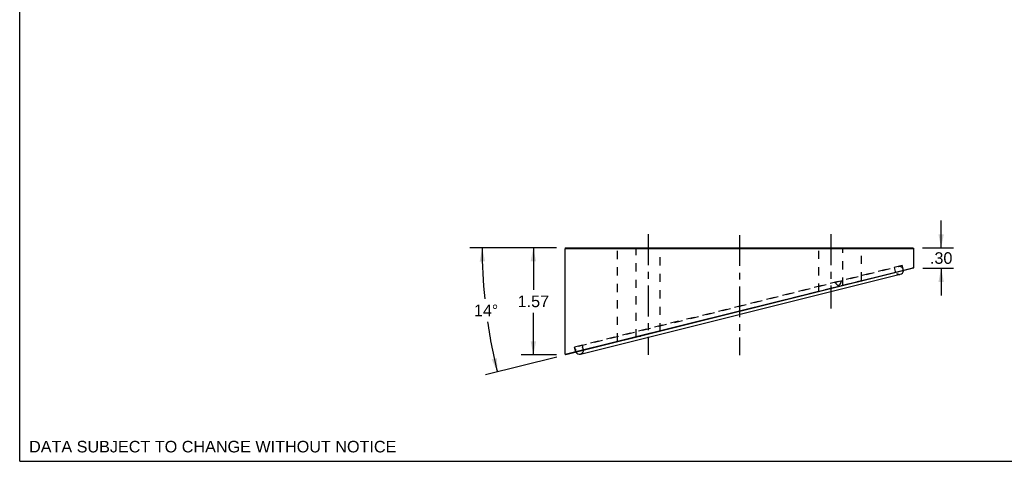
# Model space of a CAD drawing. Header units: inches. Extents: x 0 to 22, y 0 to 17.
# Tile 1 of 3: x 0 to 14.5, y 0 to 6.5. Entities that reach past the tile are written whole.
import ezdxf

# ---------------------------------------------------------------- set-up
doc = ezdxf.new("R2010")
doc.units = ezdxf.units.IN
doc.header["$LTSCALE"] = 1.21
doc.header["$MEASUREMENT"] = 0
doc.linetypes.add('CENTER', pattern=[0.6, 0.375, -0.075, 0.075, -0.075])
doc.linetypes.add('HIDDEN', pattern=[0.2, 0.1, -0.1])
doc.layers.get('0').update_dxf_attribs({"linetype": 'CONTINUOUS'})
for name, color, linetype in [('_2057', 7, 'CONTINUOUS'), ('DEFAULT_1', 7, 'CENTER'), ('DEFAULT_2', 8, 'HIDDEN')]:
    doc.layers.add(name, color=color, linetype=linetype)
doc.styles.get("Standard").update_dxf_attribs({"font": 'arial.ttf'})
doc.dimstyles.new('DIMSTYLE_1', dxfattribs={"dimtxt": 0.17, "dimasz": 0.2, "dimexe": 0.09, "dimexo": 0.07, "dimgap": 0.0425, "dimtad": 0, "dimtih": 1, "dimtoh": 1, "dimzin": 4, "dimdsep": 46, "dimtxsty": 'Standard', "dimblk": '_FILLED', "dimblk1": '_FILLED', "dimblk2": '_FILLED', "dimcen": 0.09, "dimazin": 1, "dimtfac": 1, "dimtofl": 0, "dimtmove": 0, "dimatfit": 3, "dimldrblk": '_FILLED', "dimfxl": 0, "dimtolj": 1, "dimtzin": 4, "dimarcsym": 0})
doc.dimstyles.new('DIMSTYLE_2', dxfattribs={"dimtxt": 0.17, "dimasz": 0.2, "dimexe": 0.09, "dimexo": 0.07, "dimgap": 0.0425, "dimtad": 0, "dimtih": 1, "dimtoh": 1, "dimdec": 0, "dimzin": 4, "dimdsep": 46, "dimtxsty": 'Standard', "dimblk": '_FILLED', "dimblk1": '_FILLED', "dimblk2": '_FILLED', "dimcen": 0.09, "dimadec": 0, "dimazin": 1, "dimtfac": 1, "dimtofl": 0, "dimtmove": 0, "dimatfit": 3, "dimldrblk": '_FILLED', "dimfxl": 0, "dimtolj": 1, "dimtzin": 4, "dimarcsym": 0})

# ---------------------------------------------------------------- blocks, each defined once
blk = doc.blocks.new('_FILLED')
at = {"color": 0, "linetype": 'ByBlock'}
blk.add_solid([(0, 0), (-1, 0.2), (-1, -0.2)], dxfattribs=at)
blk = doc.blocks.new('*D1')
at = {"color": 2, "linetype": 'Continuous'}
for p, q in [((13.535, 3.136), (13.535, 3.536)), ((13.261, 3.136), (13.715, 3.136)), ((13.268, 2.836), (13.715, 2.836)), ((13.535, 2.836), (13.535, 2.436))]:
    blk.add_line(p, q, dxfattribs=at)
at = {"color": 2, "linetype": 'Continuous', "xscale": 0.2, "yscale": 0.2, "zscale": 0.2}
for p, rotation in [((13.535, 3.136), 270), ((13.535, 2.836), 90)]:
    blk.add_blockref('_FILLED', p, dxfattribs=dict(at, rotation=rotation))
at = {"color": 2, "linetype": 'Continuous', "insert": (13.535, 3.071), "char_height": 0.17, "width": 0.32989, "attachment_point": 2, "line_spacing_factor": 0.9}
blk.add_mtext('.30', dxfattribs=at)
blk = doc.blocks.new('*D2')
at = {"color": 2, "linetype": 'Continuous'}
for p, q in [((7.886, 3.136), (7.365, 3.136)), ((7.545, 3.136), (7.545, 2.52)), ((7.545, 1.563), (7.545, 2.18)), ((7.884, 1.563), (7.365, 1.563))]:
    blk.add_line(p, q, dxfattribs=at)
at = {"color": 2, "linetype": 'Continuous', "xscale": 0.2, "yscale": 0.2, "zscale": 0.2}
for p, rotation in [((7.545, 3.136), 90), ((7.545, 1.563), 270)]:
    blk.add_blockref('_FILLED', p, dxfattribs=dict(at, rotation=rotation))
at = {"color": 2, "linetype": 'Continuous', "insert": (7.545, 2.435), "char_height": 0.17, "width": 0.46197, "attachment_point": 2, "line_spacing_factor": 0.9}
blk.add_mtext('1.57', dxfattribs=at)
blk = doc.blocks.new('*D3')
at = {"color": 2, "linetype": 'Continuous'}
for p, q in [((7.886, 3.136), (6.614, 3.136)), ((7.888, 1.529), (6.843, 1.269))]:
    blk.add_line(p, q, dxfattribs=at)
for start, end in [(180, 185.6996), (188.304, 194)]:
    blk.add_arc((14.33, 3.136), 7.537, start, end, dxfattribs=at)
for points in [[(6.836, 2.936), (6.794, 3.136), (6.756, 2.935)], [(6.933, 1.498), (7.017, 1.312), (7.011, 1.516)]]:
    blk.add_solid(points, dxfattribs=at)
at = {"color": 2, "linetype": 'Continuous', "insert": (6.85, 2.302), "char_height": 0.17, "width": 0.3775, "attachment_point": 2, "line_spacing_factor": 0.9}
blk.add_mtext('14\\fgdt;{\\fgdt;~}', dxfattribs=at)

msp = doc.modelspace()

# ---------------------------------------------------------------- linework, layer by layer
at = {"color": 7, "linetype": 'Continuous'}
for p, q in [((0, 0), (0, 17)), ((8.0261, 3.1358), (8.0143, 3.124)), ((8.0143, 1.5728), (8.0143, 3.124)), ((8.0143, 3.124), (13.1324, 3.124)), ((8.0261, 3.1358), (13.1205, 3.1358)), ((13.1206, 3.1358), (13.1324, 3.124)), ((13.1324, 2.8453), (13.1324, 3.124)), ((13.1276, 2.8359), (8.0237, 1.5633)), ((11.9206, 2.5443), (13.1194, 2.8423)), ((13.1194, 2.8423), (13.1309, 2.845)), ((13.1276, 2.8359), (13.1324, 2.8454)), ((13.1309, 2.845), (13.1324, 2.8453)), ((10.5733, 2.2091), (11.9206, 2.5443)), ((8.0143, 1.5728), (10.5733, 2.2091)), ((8.0237, 1.5633), (8.0143, 1.5728)), ((0, 0), (22, 0))]:
    msp.add_line(p, q, dxfattribs=at)
at = {"layer": '_2057', "color": 8, "linetype": 'HIDDEN'}
msp.add_line((8.2076, 1.6903), (12.9062, 2.8618), dxfattribs=at)
at = {"layer": '_2057', "color": 7, "linetype": 'Continuous'}
msp.add_line((8.2361, 1.5757), (12.9348, 2.7472), dxfattribs=at)
at = {"layer": '_2057', "color": 8, "linetype": 'HIDDEN'}
for centre, start, end in [((12.9205, 2.8045), 354.51593, 284), ((8.2218, 1.633), 284, 213.48407)]:
    msp.add_arc(centre, 0.0591, start, end, dxfattribs=at)
at = {"layer": '_2057', "color": 7, "linetype": 'Continuous'}
for centre, start, end in [((12.9205, 2.8045), 284, 354.51593), ((8.2218, 1.633), 213.48407, 284)]:
    msp.add_arc(centre, 0.0591, start, end, dxfattribs=at)
at = {"layer": 'DEFAULT_1', "color": 2, "linetype": 'CENTER'}
for p, q in [((9.2315, 3.3358), (9.2315, 1.5626)), ((11.9152, 3.3358), (11.9152, 2.2463)), ((10.5733, 3.324), (10.5733, 1.5607))]:
    msp.add_line(p, q, dxfattribs=at)
at = {"layer": 'DEFAULT_2', "color": 8, "linetype": 'HIDDEN'}
for p, q in [((8.782, 3.124), (8.7702, 3.1358)), ((8.782, 1.7607), (8.782, 3.124)), ((9.0543, 1.8203), (9.0543, 3.1358)), ((9.4086, 1.9086), (9.4086, 3.1358)), ((11.738, 2.4894), (11.738, 3.1358)), ((12.0923, 2.5778), (12.0923, 3.1358)), ((12.3647, 3.124), (12.3765, 3.1358)), ((12.3647, 2.6575), (12.3647, 3.124)), ((12.9635, 2.8761), (8.1503, 1.676)), ((12.9816, 2.8035), (8.1683, 1.6035)), ((12.868, 2.7712), (12.8489, 2.8476)), ((12.9816, 2.8035), (12.9635, 2.8761)), ((12.9864, 2.8007), (12.9816, 2.8035)), ((13.1324, 2.8453), (13.1194, 2.8423)), ((9.249, 1.8775), (12.3647, 2.6575)), ((11.9842, 2.6226), (11.9798, 2.6309)), ((12.0685, 2.653), (12.0661, 2.6438)), ((12.3647, 2.6575), (12.3741, 2.648)), ((8.782, 1.7607), (11.9125, 2.5443)), ((11.9125, 2.5443), (12.0896, 2.5885)), ((8.782, 1.7607), (8.7772, 1.7512)), ((8.782, 1.7607), (9.0523, 1.8281)), ((9.1146, 1.8365), (9.1168, 1.8372)), ((9.1168, 1.8372), (9.119, 1.8376)), ((8.1683, 1.6035), (8.1503, 1.676)), ((8.1655, 1.5987), (8.1683, 1.6035)), ((8.2839, 1.6282), (8.2649, 1.7046))]:
    msp.add_line(p, q, dxfattribs=at)
for points in [[(11.9839, 2.6232), (11.988, 2.616), (11.9923, 2.6092), (11.9967, 2.603), (12.0012, 2.5974), (12.0058, 2.5925), (12.0104, 2.5885), (12.0151, 2.5855), (12.0198, 2.5836), (12.0244, 2.5827), (12.0287, 2.583)], [(12.0329, 2.5842), (12.0284, 2.5829), (12.0236, 2.5828), (12.0185, 2.584), (12.0134, 2.5866), (12.0082, 2.5903), (12.0031, 2.5952), (11.9982, 2.601), (11.9934, 2.6076), (11.9887, 2.6148), (11.9842, 2.6226)], [(12.0329, 2.5842), (12.0368, 2.5864), (12.0406, 2.5894), (12.0441, 2.5932), (12.0475, 2.5978), (12.0507, 2.6029), (12.0536, 2.6086), (12.0564, 2.6148), (12.0591, 2.6215), (12.0616, 2.6287), (12.064, 2.6363)], [(12.0663, 2.6444), (12.0637, 2.6351), (12.061, 2.6269), (12.0582, 2.6193), (12.0553, 2.6122), (12.0521, 2.6057), (12.0488, 2.5998), (12.0452, 2.5946), (12.0414, 2.5902), (12.0373, 2.5867), (12.033, 2.5842)], [(9.1236, 1.8376), (9.1213, 1.8377), (9.119, 1.8376), (9.1167, 1.8372), (9.1145, 1.8365), (9.1123, 1.8355), (9.1101, 1.8342)]]:
    msp.add_lwpolyline(points, dxfattribs=at)

# ---------------------------------------------------------------- texts
at = {"color": 2, "linetype": 'Continuous', "insert": (0.1376, 0.3006), "char_height": 0.17, "width": 5.385651, "attachment_point": 1, "line_spacing_factor": 0.9}
msp.add_mtext('DATA SUBJECT TO CHANGE WITHOUT NOTICE', dxfattribs=at)

# ---------------------------------------------------------------- dimensions: what is measured, and where the dimension line sits
at = {"color": 2, "linetype": 'Continuous'}
for base, p1, p2, picture, middle in [((13.5349, 2.8359), (13.1906, 3.1358), (13.1976, 2.8359), '*D1', (13.5399, 2.9849)), ((7.545, 1.5633), (7.9561, 3.1358), (7.9537, 1.5633), '*D2', (7.5523, 2.3486))]:
    dim = msp.add_linear_dim(base=base, p1=p1, p2=p2, angle=270, dimstyle='DIMSTYLE_1', dxfattribs=at)
    dim.commit()
    dim.dimension.update_dxf_attribs({"geometry": picture, "text_midpoint": middle, "dimtype": 160})
dim = msp.add_angular_dim_2l(base=(6.8497, 2.2173), line1=((8.0314, 3.1358), (7.9561, 3.1358)), line2=((8.0289, 1.5646), (7.9558, 1.5464)), dimstyle='DIMSTYLE_2', dxfattribs=at)
dim.commit()
dim.dimension.update_dxf_attribs({"geometry": '*D3', "text_midpoint": (6.8497, 2.2173), "dimtype": 162})

doc.saveas('drawing.dxf')
